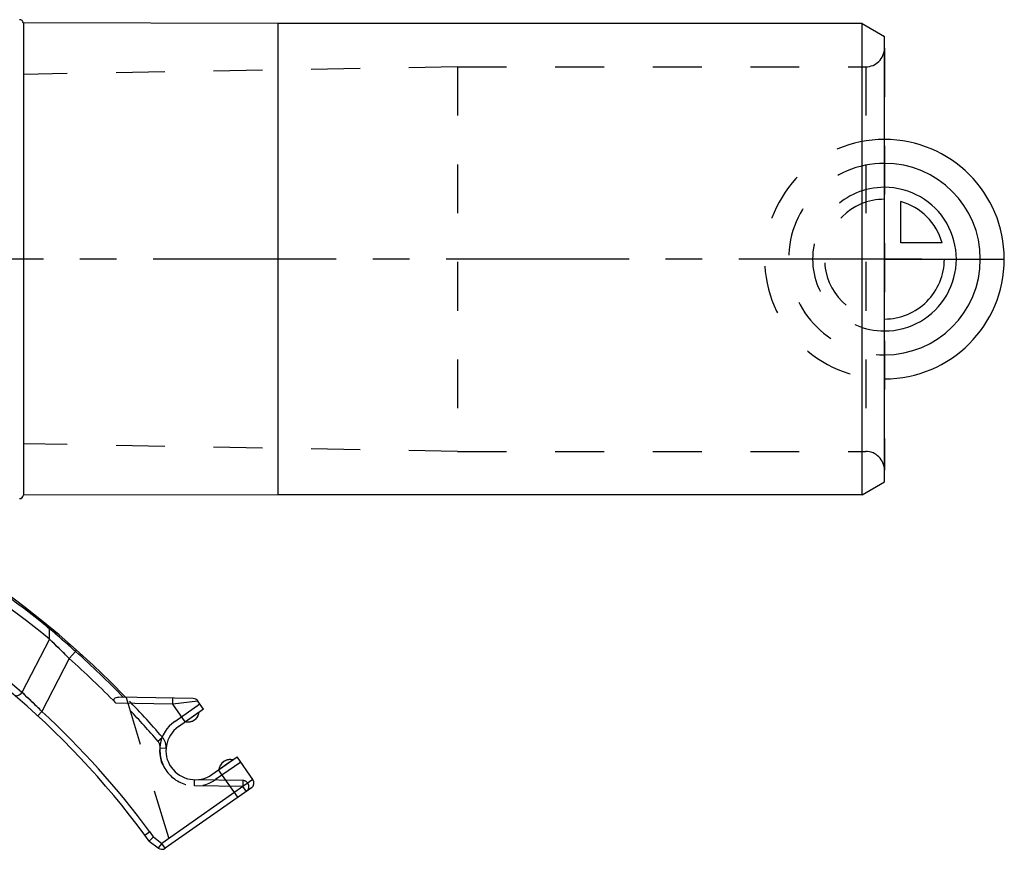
# Model space of a CAD drawing. Header units: millimetres. Extents: x 0 to 1000, y 0 to 1000.
# Tile 3 of 3: x 525 to 657, y 413 to 524. Entities that reach past the tile are written whole.
import ezdxf

# ---------------------------------------------------------------- set-up
doc = ezdxf.new("R2010")
doc.units = ezdxf.units.MM
doc.header["$LTSCALE"] = 65.185185
doc.linetypes.add('CENTER', pattern=[0.6, 0.375, -0.075, 0.075, -0.075])
doc.linetypes.add('HIDDEN', pattern=[0.2, 0.1, -0.1])
for name, color, linetype in [('FASEN', 7, 'CONTINUOUS'), ('FLAECHEN', 7, 'CONTINUOUS'), ('KOERPER', 7, 'CONTINUOUS'), ('KONST.EL_MIT_GEO', 7, 'CONTINUOUS'), ('KURVEN', 7, 'CONTINUOUS')]:
    doc.layers.add(name, color=color, linetype=linetype)

msp = doc.modelspace()

# ---------------------------------------------------------------- linework, layer by layer
at = {"layer": 'FASEN', "color": 7, "linetype": 'Continuous'}
for p, q in [((637.91, 523.2), (559.91, 523.2)), ((637.91, 523.2), (640.91, 521.47)), ((637.91, 460.2), (637.91, 523.2)), ((640.91, 461.93), (640.91, 521.47)), ((637.91, 460.2), (640.91, 461.93)), ((637.91, 460.2), (559.91, 460.2))]:
    msp.add_line(p, q, dxfattribs=at)
for centre, radius, start, end in [((451.85, 346.7), 122.02, 50.5442, 60.3748), ((477.58, 385.2), 76.07, 44.2951, 47.0788)]:
    msp.add_arc(centre, radius, start, end, dxfattribs=at)
at = {"layer": 'FASEN', "color": 8, "linetype": 'HIDDEN'}
msp.add_arc((477.59, 385.21), 76.06, 44.295, 47.0789, dxfattribs=at)
at = {"layer": 'FLAECHEN', "color": 8, "linetype": 'HIDDEN'}
for p, q in [((583.91, 517.4), (525.91, 516.39)), ((583.91, 517.4), (583.91, 466)), ((525.91, 516.39), (525.91, 467.01)), ((583.91, 466), (525.91, 467.01))]:
    msp.add_line(p, q, dxfattribs=at)
at = {"layer": 'KOERPER', "color": 7, "linetype": 'Continuous'}
for p, q in [((525.91, 523.26), (525.91, 460.14)), ((559.91, 523.2), (525.91, 523.26)), ((559.91, 523.2), (559.91, 460.2)), ((559.91, 460.2), (525.91, 460.14))]:
    msp.add_line(p, q, dxfattribs=at)
at = {"layer": 'KOERPER', "color": 40, "linetype": 'CENTER'}
msp.add_line((645.91, 491.7), (445.91, 491.7), dxfattribs=at)
at = {"layer": 'KOERPER', "color": 8, "linetype": 'HIDDEN'}
for p, q in [((549.39, 431.17), (547.56, 429.89)), ((552.03, 423.5), (553.86, 424.78))]:
    msp.add_line(p, q, dxfattribs=at)
at = {"layer": 'KOERPER', "color": 7, "linetype": 'Continuous'}
for centre, radius, start, end in [((525.41, 523.2), 0.5, 6.8168, 89.6155), ((525.41, 460.2), 0.5, 270.3845, 353.1832), ((547.9, 431.35), 1.5, 256.8103, 353.1897), ((553.52, 423.32), 1.5, 76.8103, 173.1897)]:
    msp.add_arc(centre, radius, start, end, dxfattribs=at)
at = {"layer": 'KONST.EL_MIT_GEO', "color": 8, "linetype": 'HIDDEN'}
for p, q in [((640.91, 519.9), (640.91, 463.5)), ((583.91, 517.4), (638.41, 517.4)), ((638.41, 517.4), (638.41, 466)), ((583.91, 466), (638.41, 466)), ((539.62, 433.13), (545.56, 413.47)), ((549.23, 432.63), (549.23, 432.64)), ((546.13, 429.92), (549.48, 432.27)), ((543.88, 427.28), (544.48, 427.8)), ((544.17, 426.4), (544.96, 426.34)), ((554.93, 424.49), (551.58, 422.14)), ((548.77, 421.33), (548.78, 422.13)), ((555.24, 422.02), (548.78, 422.13)), ((555.23, 421.22), (548.77, 421.33)), ((555.24, 422.02), (555.23, 421.22)), ((555.69, 420.56), (555.23, 421.22))]:
    msp.add_line(p, q, dxfattribs=at)
at = {"layer": 'KONST.EL_MIT_GEO', "color": 7, "linetype": 'Continuous'}
for p, q in [((529.1, 442.55), (529.4, 442.31)), ((529.1, 442.55), (529.4, 442.31)), ((529.39, 440.91), (529.4, 442.31)), ((529.39, 440.91), (525.7, 433.81)), ((532.03, 438.33), (532.87, 439.27)), ((532.03, 438.33), (528.37, 431.26)), ((548.59, 432.98), (538.62, 433.15)), ((545.86, 432.22), (545.87, 433.02)), ((549.23, 432.64), (545.86, 432.22)), ((549.23, 432.64), (549.23, 432.63)), ((549.97, 431.58), (549.23, 432.64)), ((545.86, 432.22), (538.28, 432.36)), ((547.51, 429.86), (545.86, 432.22)), ((549.97, 431.58), (546.61, 429.22)), ((527.82, 430.67), (528.37, 431.26)), ((551.09, 422.84), (554.45, 425.19)), ((556.57, 422.16), (554.45, 425.19)), ((554.57, 419.78), (551.99, 423.47)), ((556.57, 422.16), (544.39, 413.63)), ((556.37, 421.04), (544.85, 412.98)), ((542.14, 414.74), (542.78, 415.21)), ((542.73, 413.93), (542.14, 414.74)), ((543.31, 414.49), (542.73, 413.93)), ((543.31, 414.49), (542.78, 415.21)), ((543.31, 414.49), (544.39, 413.63)), ((542.73, 413.93), (543.9, 413.01)), ((544.39, 413.63), (543.9, 413.01)), ((544.85, 412.98), (544.39, 413.63))]:
    msp.add_line(p, q, dxfattribs=at)
at = {"layer": 'KONST.EL_MIT_GEO', "color": 8, "linetype": 'HIDDEN'}
for centre, radius, start, end in [((638.41, 519.9), 2.5, 270, 360), ((638.41, 463.5), 2.5, 0, 90), ((451.12, 347.16), 123.21, 50.5553, 50.734), ((457.45, 356.32), 112.11, 47.7196, 50.0772), ((466.51, 369.32), 87.54, 45.039, 47.4509), ((450.91, 347.2), 123.5, 40.7424, 44.092), ((450.91, 347.2), 122.7, 40.7424, 43.3581), ((547.9, 431.35), 1.5, 256.8103, 353.1897), ((548.85, 426.03), 4.75, 125, 305), ((542.97, 426.5), 2, 355.451, 40.7424), ((542.97, 426.5), 1.2, 355.451, 40.7424), ((548.85, 426.03), 4.7, 175.451, 269), ((553.52, 423.32), 1.5, 76.8103, 173.1897), ((555.23, 421.22), 0.8, 305, 89)]:
    msp.add_arc(centre, radius, start, end, dxfattribs=at)
at = {"layer": 'KONST.EL_MIT_GEO', "color": 7, "linetype": 'Continuous'}
for centre, radius, start, end in [((450.91, 347.2), 123.5, 44.092, 131.4603), ((450.91, 347.2), 113.5, 36.5146, 143.4854), ((451.12, 347.16), 123.2, 50.734, 60.3906), ((451.42, 346.94), 114.3, 49.4632, 59.9771), ((457.16, 356), 112.55, 47.7242, 50.0727), ((450.91, 347.2), 123.27, 44.2013, 48.3266), ((450.91, 347.2), 122, 44.2668, 48.3266), ((466.41, 369.22), 87.68, 45.0409, 47.449), ((548.58, 432.18), 0.8, 35, 89), ((450.91, 347.2), 114.3, 36.5146, 47.3424), ((548.85, 426.03), 3.9, 125, 305), ((555.91, 421.7), 0.8, 305, 35), ((544.39, 413.63), 0.8, 231.5146, 305)]:
    msp.add_arc(centre, radius, start, end, dxfattribs=at)
for points, knots in [([(529.4, 442.31), (529.39, 442.38), (529.36, 442.53), (529.27, 442.66), (529.22, 442.7)], [0, 0, 0, 0, 0.543274, 1, 1, 1, 1]), ([(532.87, 439.27), (532.89, 439.3), (532.92, 439.35), (532.96, 439.41), (532.99, 439.43), (533, 439.45), (533.01, 439.46), (533.01, 439.46), (533.01, 439.46)], [0, 0, 0, 0, 0.426005, 0.739908, 0.852259, 0.933163, 0.982208, 1, 1, 1, 1]), ([(524.68, 433.46), (524.74, 433.41), (524.92, 433.34), (525.21, 433.38), (525.49, 433.54), (525.64, 433.71), (525.7, 433.81)], [0, 0, 0, 0, 0.205508, 0.441707, 0.71258, 1, 1, 1, 1]), ([(538.28, 432.36), (538.23, 432.4), (538.15, 432.5), (538.05, 432.66), (538.01, 432.83), (538.08, 433.03), (538.33, 433.14), (538.52, 433.15), (538.62, 433.15)], [0, 0, 0, 0, 0.151855, 0.299019, 0.431277, 0.544075, 0.760531, 1, 1, 1, 1])]:
    msp.add_open_spline(points, degree=3, knots=knots, dxfattribs=at)
at = {"layer": 'KONST.EL_MIT_GEO', "color": 8, "linetype": 'HIDDEN'}
msp.add_open_spline([(532.87, 439.27), (532.89, 439.3), (532.91, 439.34), (532.94, 439.39), (532.97, 439.42), (532.98, 439.44), (533, 439.45), (533, 439.46), (533.01, 439.46), (533.01, 439.46)], degree=3, knots=[0, 0, 0, 0, 0.426469, 0.598662, 0.741128, 0.853453, 0.934411, 0.983351, 1, 1, 1, 1], dxfattribs=at)
at = {"layer": 'KURVEN', "color": 8, "linetype": 'HIDDEN'}
for p, q in [((640.91, 475.7), (640.91, 507.7)), ((640.91, 491.7), (624.91, 491.7))]:
    msp.add_line(p, q, dxfattribs=at)
at = {"layer": 'KURVEN', "color": 40, "linetype": 'Continuous'}
for p, q in [((643.11, 493.9), (643.11, 499.39)), ((648.61, 493.9), (643.11, 493.9)), ((640.91, 491.7), (656.91, 491.7))]:
    msp.add_line(p, q, dxfattribs=at)
at = {"layer": 'KURVEN', "color": 8, "linetype": 'HIDDEN'}
for radius, end in [(16, 270), (12.8, 270), (9.6, 269.9999), (8, 269.9999)]:
    msp.add_arc((640.91, 491.7), radius, 90, end, dxfattribs=at)
at = {"layer": 'KURVEN', "color": 40, "linetype": 'Continuous'}
for radius, start, end in [(16, 270, 90), (12.8, 270, 90), (9.6, 269.9999, 90), (8, 15.962, 74.038), (8, 269.9999, 360)]:
    msp.add_arc((640.91, 491.7), radius, start, end, dxfattribs=at)

doc.saveas('drawing.dxf')
